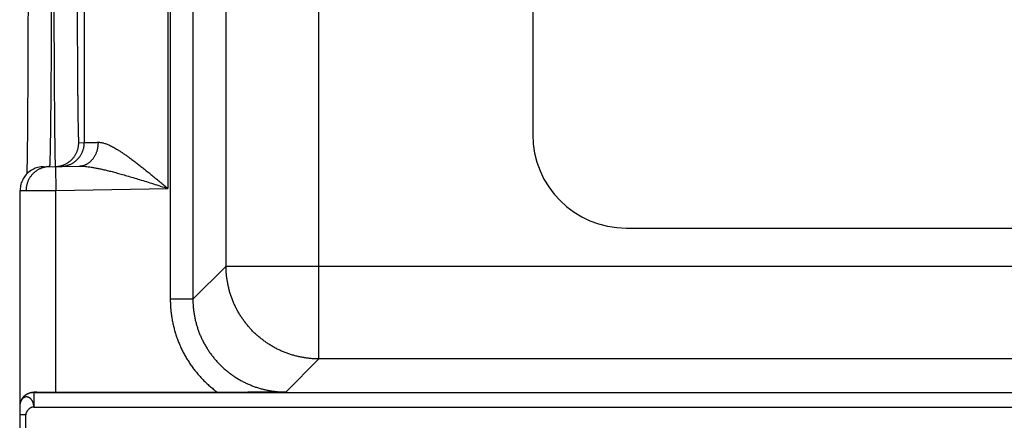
# Model space of a CAD drawing. Header units: inches. Extents: x 0 to 34, y 0 to 22.
# Tile 21 of 126: x 12.8 to 13.627, y 11.171 to 11.507. Entities that reach past the tile are written whole.
import ezdxf

# ---------------------------------------------------------------- set-up
doc = ezdxf.new("R2010")
doc.units = ezdxf.units.IN
doc.header["$LTSCALE"] = 1.87
doc.header["$MEASUREMENT"] = 0
doc.layers.get('0').update_dxf_attribs({"linetype": 'CONTINUOUS'})
doc.layers.add('DIMENSIONS', color=7, linetype='CONTINUOUS')
doc.styles.get("Standard").update_dxf_attribs({"font": 'txt', "width": 0.8})
doc.dimstyles.new('DIMSTYLE_1', dxfattribs={"dimtxt": 0.125, "dimasz": 0.18, "dimexe": 0.18, "dimexo": 0.0625, "dimgap": 0.09, "dimtad": 0, "dimtih": 1, "dimtoh": 1, "dimdec": 3, "dimzin": 4, "dimdsep": 46, "dimtxsty": 'STANDARD', "dimblk": '_FILLED', "dimblk1": '_FILLED', "dimblk2": '_FILLED', "dimcen": 0.09, "dimadec": 0, "dimazin": 0, "dimtp": 0.01, "dimtm": 0.01, "dimtfac": 1, "dimtdec": 3, "dimtofl": 0, "dimtmove": 0, "dimatfit": 3, "dimldrblk": '_FILLED', "dimfxl": 1, "dimtolj": 1, "dimtzin": 4, "dimarcsym": 0})

# ---------------------------------------------------------------- blocks, each defined once
blk = doc.blocks.new('*D9')
at = {"layer": 'DIMENSIONS', "color": 2, "linetype": 'CONTINUOUS'}
blk.add_line((14.23368, 11.53065), (14.23368, 8.66066), dxfattribs=at)
at = {"layer": 'DIMENSIONS', "color": 2, "linetype": 'CONTINUOUS', "width": 0.8}
for s, p in [(']', (14.29618, 8.49816)), ('36.41', (14.29618, 7.99816)), ('[', (14.29618, 7.89816)), ('1.433', (14.29618, 7.27316))]:
    blk.add_text(s, height=0.125, rotation=90, dxfattribs=at).set_placement(p)
blk = doc.blocks.new('_FILLED')
at = {"color": 0, "linetype": 'BYBLOCK'}
blk.add_solid([(0, 0), (-1, 0.1736), (-1, -0.1736)], dxfattribs=at)
blk = doc.blocks.new('*D11')
at = {"layer": 'DIMENSIONS', "color": 2, "linetype": 'CONTINUOUS'}
blk.add_line((15.19903, 11.53065), (15.19903, 8.66066), dxfattribs=at)
at = {"layer": 'DIMENSIONS', "color": 2, "linetype": 'CONTINUOUS', "width": 0.8}
for s, p in [(']', (15.26153, 8.49816)), ('60.93', (15.26153, 7.99816)), ('[', (15.26153, 7.89816)), ('2.399', (15.26153, 7.27316))]:
    blk.add_text(s, height=0.125, rotation=90, dxfattribs=at).set_placement(p)

msp = doc.modelspace()

# ---------------------------------------------------------------- linework, layer by layer
at = {"color": 7, "linetype": 'CONTINUOUS'}
for p, q in [((12.92651, 18.66294), (12.92651, 11.27257)), ((12.9455, 18.66294), (12.9455, 11.27257)), ((13.23066, 18.49756), (13.23066, 11.41095)), ((12.92433, 12.04293), (12.92433, 11.36558)), ((12.85434, 12.00449), (12.85434, 11.40401)), ((13.05131, 11.2224), (13.05131, 11.86711)), ((12.97332, 11.30038), (12.97332, 11.78912)), ((12.80709, 11.51626), (12.80706, 11.50392)), ((12.80706, 11.50392), (12.80703, 11.49181)), ((12.80703, 11.49181), (12.80699, 11.47996)), ((12.80699, 11.47996), (12.80694, 11.46845)), ((12.80694, 11.46845), (12.80689, 11.45732)), ((12.80689, 11.45732), (12.80683, 11.44667)), ((12.80683, 11.44667), (12.80677, 11.43714)), ((12.80677, 11.43714), (12.80671, 11.42882)), ((12.80671, 11.42882), (12.80662, 11.41806)), ((12.80662, 11.41806), (12.80653, 11.40882)), ((12.80653, 11.40882), (12.80645, 11.40102)), ((12.80645, 11.40102), (12.80637, 11.39463)), ((12.84966, 11.40393), (12.85434, 11.40401)), ((12.80627, 11.38789), (12.8062, 11.38379)), ((12.8062, 11.38379), (12.80611, 11.3793)), ((12.82009, 11.38376), (12.84985, 11.38428)), ((12.83009, 11.38394), (12.83044, 11.36394)), ((12.80611, 11.3793), (12.80608, 11.37767)), ((12.80044, 11.18492), (12.80044, 11.36376)), ((12.83044, 11.36394), (12.92433, 11.36558)), ((12.83044, 11.19425), (12.83044, 11.36394)), ((13.3094, 11.3322), (13.89995, 11.3322)), ((12.97332, 11.30038), (12.9455, 11.27257)), ((12.97332, 11.30038), (16.09603, 11.30038)), ((12.9455, 11.27257), (12.92651, 11.27257)), ((13.05131, 11.2224), (13.02349, 11.19458)), ((16.01805, 11.2224), (13.05131, 11.2224)), ((12.81205, 11.19436), (12.81198, 11.19423)), ((12.81198, 11.19423), (16.25738, 11.19423)), ((12.81198, 11.19423), (12.81198, 11.18201)), ((12.96628, 11.19425), (12.83044, 11.19425)), ((12.80014, 11.18141), (12.80013, 11.18033)), ((12.80015, 11.18194), (12.80014, 11.18141)), ((12.80016, 11.18226), (12.80015, 11.18194)), ((12.80016, 11.18245), (12.80016, 11.18226)), ((12.80161, 11.1881), (12.80142, 11.1877)), ((12.81198, 11.18201), (16.25738, 11.18201)), ((12.80013, 11.18033), (12.80012, 11.17816)), ((12.80012, 11.17816), (12.80018, 10.95378)), ((12.8053, 10.9536), (12.80523, 11.17532))]:
    msp.add_line(p, q, dxfattribs=at)
for points in [[(12.80637, 11.39463), (12.80629, 11.38942), (12.80627, 11.38789)], [(12.82009, 11.38376), (12.81892, 11.38371), (12.81776, 11.38358), (12.8166, 11.38339), (12.81546, 11.38313), (12.81433, 11.38281), (12.81323, 11.38242), (12.81215, 11.38197), (12.8111, 11.38145), (12.81008, 11.38087), (12.8091, 11.38024), (12.80815, 11.37954), (12.80725, 11.3788), (12.80639, 11.378), (12.80558, 11.37715), (12.80483, 11.37626), (12.80412, 11.37532), (12.80347, 11.37435), (12.80288, 11.37334), (12.80235, 11.37229), (12.80188, 11.37122), (12.80148, 11.37012), (12.80114, 11.369), (12.80087, 11.36786), (12.80066, 11.36671), (12.80052, 11.36555), (12.80045, 11.36438), (12.80044, 11.36376)], [(12.80021, 11.18338), (12.8002, 11.18329), (12.80019, 11.18316), (12.80019, 11.18305), (12.80018, 11.18294), (12.80017, 11.18283), (12.80017, 11.18274), (12.80017, 11.18264), (12.80016, 11.18245)], [(12.80142, 11.1877), (12.80109, 11.18699), (12.80081, 11.18626), (12.80058, 11.18551), (12.8004, 11.18475), (12.80027, 11.18398), (12.80021, 11.18337)]]:
    msp.add_lwpolyline(points, dxfattribs=at)
msp.add_arc((13.3094, 11.41095), 0.07874, 180, 270, dxfattribs=at)
for points, knots in [([(12.82677, 11.55385), (12.82677, 11.55192), (12.82676, 11.54805), (12.82674, 11.54225), (12.82673, 11.53647), (12.82671, 11.5307), (12.82669, 11.52497), (12.82667, 11.51927), (12.82665, 11.5136), (12.82663, 11.50799), (12.8266, 11.50243), (12.82658, 11.49693), (12.82655, 11.49149), (12.82652, 11.48613), (12.82649, 11.48085), (12.82646, 11.47566), (12.82643, 11.47055), (12.8264, 11.46554), (12.82637, 11.46064), (12.82633, 11.45585), (12.8263, 11.45117), (12.82626, 11.4466), (12.82622, 11.44217), (12.82618, 11.43786), (12.82614, 11.43369), (12.8261, 11.42966), (12.82606, 11.42578), (12.82602, 11.42204), (12.82598, 11.41846), (12.82593, 11.41503), (12.82589, 11.41177), (12.82585, 11.40867), (12.8258, 11.40574), (12.82576, 11.40298), (12.82571, 11.4004), (12.82567, 11.398), (12.82562, 11.39578), (12.82557, 11.39374), (12.82553, 11.39189), (12.82548, 11.39023), (12.82544, 11.38875), (12.82539, 11.38748), (12.82535, 11.38639), (12.8253, 11.3855), (12.82525, 11.38482), (12.82522, 11.38429), (12.82517, 11.38408), (12.82516, 11.38395)], [0, 0, 0, 0, 0.034176, 0.068308, 0.102358, 0.136288, 0.170058, 0.203631, 0.236963, 0.270018, 0.30276, 0.335149, 0.367142, 0.3987, 0.429789, 0.460378, 0.490432, 0.519911, 0.54878, 0.577008, 0.604565, 0.631417, 0.657533, 0.68288, 0.707431, 0.731158, 0.754035, 0.776037, 0.797137, 0.817308, 0.836527, 0.854772, 0.872023, 0.88826, 0.903461, 0.917609, 0.930689, 0.942687, 0.953588, 0.963376, 0.972041, 0.979573, 0.985964, 0.991207, 0.995295, 0.998225, 1, 1, 1, 1]), ([(12.8287, 11.55389), (12.8287, 11.55195), (12.82871, 11.54808), (12.82872, 11.54228), (12.82874, 11.5365), (12.82875, 11.53074), (12.82877, 11.52501), (12.82879, 11.51931), (12.82881, 11.51365), (12.82883, 11.50804), (12.82885, 11.50248), (12.82887, 11.49698), (12.82889, 11.49154), (12.82892, 11.48618), (12.82894, 11.4809), (12.82897, 11.47571), (12.82899, 11.47061), (12.82902, 11.4656), (12.82905, 11.4607), (12.82907, 11.4559), (12.8291, 11.45123), (12.82913, 11.44667), (12.82916, 11.44223), (12.82919, 11.43793), (12.82923, 11.43376), (12.82926, 11.42973), (12.82929, 11.42584), (12.82932, 11.42211), (12.82936, 11.41853), (12.82939, 11.4151), (12.82942, 11.41184), (12.82946, 11.40874), (12.82949, 11.40581), (12.82953, 11.40305), (12.82956, 11.40047), (12.82959, 11.39807), (12.82963, 11.39585), (12.82966, 11.39381), (12.8297, 11.39196), (12.82973, 11.3903), (12.82977, 11.38883), (12.8298, 11.38755), (12.82984, 11.38647), (12.82987, 11.38558), (12.82991, 11.3849), (12.82992, 11.38437), (12.82997, 11.38417), (12.82997, 11.38403)], [0, 0, 0, 0, 0.034192, 0.068334, 0.102388, 0.136315, 0.17008, 0.203648, 0.236978, 0.270034, 0.302776, 0.335165, 0.367165, 0.398734, 0.429832, 0.460421, 0.49047, 0.51995, 0.548824, 0.577057, 0.604614, 0.631465, 0.657581, 0.682931, 0.707487, 0.73122, 0.754102, 0.776105, 0.797204, 0.817375, 0.836596, 0.854844, 0.872094, 0.888328, 0.903528, 0.917678, 0.93076, 0.942758, 0.953655, 0.963439, 0.972099, 0.979625, 0.986008, 0.991242, 0.995321, 0.998241, 1, 1, 1, 1]), ([(12.84835, 11.55389), (12.84835, 11.55214), (12.84835, 11.54865), (12.84835, 11.54342), (12.84836, 11.5382), (12.84836, 11.533), (12.84837, 11.52784), (12.84838, 11.5227), (12.84839, 11.51761), (12.8484, 11.51256), (12.84841, 11.50755), (12.84843, 11.50261), (12.84844, 11.49772), (12.84846, 11.4929), (12.84848, 11.48816), (12.8485, 11.4835), (12.84852, 11.47893), (12.84855, 11.47444), (12.84857, 11.47006), (12.8486, 11.46577), (12.84863, 11.46159), (12.84865, 11.45753), (12.84868, 11.45358), (12.84872, 11.44976), (12.84875, 11.44606), (12.84878, 11.44249), (12.84882, 11.43906), (12.84885, 11.43577), (12.84889, 11.43262), (12.84892, 11.42962), (12.84896, 11.42677), (12.849, 11.42407), (12.84904, 11.42154), (12.84908, 11.41916), (12.84912, 11.41695), (12.84917, 11.41491), (12.84921, 11.41303), (12.84925, 11.41133), (12.84929, 11.4098), (12.84934, 11.40844), (12.84938, 11.40727), (12.84943, 11.40627), (12.84947, 11.40545), (12.84952, 11.40482), (12.84955, 11.40434), (12.8496, 11.40411), (12.84962, 11.40393), (12.84966, 11.40393)], [0, 0, 0, 0, 0.034951, 0.069844, 0.104637, 0.139287, 0.173753, 0.207998, 0.241986, 0.275683, 0.309051, 0.34205, 0.374638, 0.40677, 0.4384, 0.46949, 0.500004, 0.529908, 0.559168, 0.587747, 0.615612, 0.642727, 0.669058, 0.694576, 0.719248, 0.743047, 0.76594, 0.787897, 0.808895, 0.828909, 0.847915, 0.865889, 0.882806, 0.898648, 0.913401, 0.927044, 0.93956, 0.950927, 0.961133, 0.970165, 0.978018, 0.984682, 0.990149, 0.99441, 0.997466, 0.999317, 1, 1, 1, 1]), ([(12.83009, 11.38394), (12.83045, 11.38394), (12.83119, 11.38398), (12.8323, 11.3841), (12.83344, 11.38428), (12.83456, 11.38453), (12.83567, 11.38485), (12.83676, 11.38522), (12.83782, 11.38566), (12.83886, 11.38616), (12.83986, 11.38672), (12.84084, 11.38733), (12.84177, 11.38801), (12.84267, 11.38873), (12.84352, 11.3895), (12.84433, 11.39032), (12.84509, 11.39119), (12.84579, 11.3921), (12.84645, 11.39304), (12.84705, 11.39403), (12.84759, 11.39504), (12.84807, 11.39609), (12.84849, 11.39716), (12.84885, 11.39825), (12.84914, 11.39937), (12.84937, 11.4005), (12.84954, 11.40163), (12.84964, 11.40278), (12.84966, 11.40355), (12.84966, 11.40393)], [0, 0, 0, 0, 0.034394, 0.071532, 0.10867, 0.145808, 0.182946, 0.220084, 0.257223, 0.294361, 0.331499, 0.368637, 0.405776, 0.442914, 0.480053, 0.517192, 0.55433, 0.591469, 0.628608, 0.665747, 0.702886, 0.740025, 0.777164, 0.814303, 0.851443, 0.888582, 0.925721, 0.962861, 1, 1, 1, 1]), ([(12.83469, 11.38402), (12.83507, 11.38402), (12.83584, 11.38406), (12.83698, 11.38418), (12.83812, 11.38436), (12.83924, 11.38461), (12.84035, 11.38493), (12.84144, 11.3853), (12.8425, 11.38574), (12.84354, 11.38624), (12.84454, 11.3868), (12.84552, 11.38742), (12.84645, 11.38809), (12.84735, 11.38881), (12.8482, 11.38958), (12.84901, 11.3904), (12.84977, 11.39127), (12.85047, 11.39218), (12.85113, 11.39313), (12.85172, 11.39411), (12.85227, 11.39513), (12.85275, 11.39617), (12.85317, 11.39724), (12.85353, 11.39834), (12.85382, 11.39945), (12.85405, 11.40058), (12.85421, 11.40172), (12.85431, 11.40286), (12.85434, 11.40363), (12.85434, 11.40401)], [0, 0, 0, 0, 0.037036, 0.074073, 0.111109, 0.148146, 0.185182, 0.222218, 0.259255, 0.296292, 0.333328, 0.370365, 0.407402, 0.444439, 0.481476, 0.518513, 0.55555, 0.592587, 0.629624, 0.666662, 0.703699, 0.740736, 0.777774, 0.814812, 0.851849, 0.888887, 0.925925, 0.962962, 1, 1, 1, 1]), ([(12.84985, 11.38428), (12.85017, 11.38429), (12.85081, 11.38432), (12.85176, 11.38444), (12.85271, 11.38462), (12.85364, 11.38487), (12.85457, 11.38518), (12.85547, 11.38555), (12.85636, 11.38599), (12.85722, 11.38649), (12.85806, 11.38705), (12.85886, 11.38766), (12.85964, 11.38833), (12.86038, 11.38906), (12.86109, 11.38983), (12.86176, 11.39065), (12.86239, 11.39152), (12.86297, 11.39243), (12.86351, 11.39338), (12.86401, 11.39436), (12.86445, 11.39538), (12.86485, 11.39643), (12.86519, 11.3975), (12.86548, 11.39859), (12.86572, 11.39971), (12.86591, 11.40084), (12.86604, 11.40198), (12.86612, 11.40313), (12.86613, 11.40389), (12.86613, 11.40428)], [0, 0, 0, 0, 0.033592, 0.067234, 0.100974, 0.134859, 0.168935, 0.203241, 0.237817, 0.272694, 0.307901, 0.343461, 0.379392, 0.415706, 0.452411, 0.489508, 0.526994, 0.564859, 0.603092, 0.641674, 0.680584, 0.719797, 0.759283, 0.79901, 0.838945, 0.87905, 0.919288, 0.959618, 1, 1, 1, 1]), ([(12.85434, 11.40401), (12.85436, 11.40401), (12.85446, 11.40402), (12.85467, 11.40402), (12.85499, 11.40403), (12.85544, 11.40404), (12.856, 11.40405), (12.85668, 11.40407), (12.85747, 11.40408), (12.85838, 11.4041), (12.85941, 11.40413), (12.86055, 11.40415), (12.86179, 11.40418), (12.86314, 11.40421), (12.8646, 11.40424), (12.86561, 11.40427), (12.86613, 11.40428)], [0, 0, 0, 0, 0.007235, 0.024643, 0.052199, 0.08986, 0.137566, 0.195238, 0.262779, 0.34007, 0.42698, 0.523359, 0.629043, 0.74385, 0.86758, 1, 1, 1, 1]), ([(12.86613, 11.40428), (12.86644, 11.40429), (12.86709, 11.40427), (12.86808, 11.40417), (12.86915, 11.404), (12.87027, 11.40373), (12.87148, 11.40338), (12.87276, 11.40294), (12.87413, 11.40239), (12.87559, 11.40174), (12.87715, 11.40098), (12.87881, 11.40011), (12.88057, 11.39911), (12.88246, 11.39798), (12.88445, 11.39672), (12.88657, 11.39533), (12.88882, 11.39379), (12.89119, 11.39211), (12.89368, 11.39029), (12.8963, 11.38832), (12.89905, 11.38621), (12.90192, 11.38397), (12.90489, 11.38161), (12.90797, 11.37912), (12.91113, 11.37654), (12.91436, 11.37388), (12.91765, 11.37115), (12.92098, 11.36838), (12.92321, 11.36651), (12.92433, 11.36558)], [0, 0, 0, 0, 0.013237, 0.027354, 0.042507, 0.058849, 0.076528, 0.095694, 0.116486, 0.139038, 0.163494, 0.189992, 0.21866, 0.249617, 0.28298, 0.318848, 0.357292, 0.398372, 0.44212, 0.488512, 0.537504, 0.589001, 0.642843, 0.698841, 0.756713, 0.816111, 0.876686, 0.938097, 1, 1, 1, 1]), ([(12.82502, 11.38385), (12.82467, 11.38384), (12.82393, 11.3838), (12.82282, 11.38369), (12.82168, 11.3835), (12.82056, 11.38325), (12.81945, 11.38294), (12.81836, 11.38256), (12.8173, 11.38212), (12.81626, 11.38162), (12.81526, 11.38107), (12.81428, 11.38045), (12.81335, 11.37978), (12.81245, 11.37906), (12.8116, 11.37828), (12.81079, 11.37746), (12.81003, 11.3766), (12.80933, 11.37569), (12.80867, 11.37474), (12.80808, 11.37376), (12.80753, 11.37274), (12.80705, 11.3717), (12.80663, 11.37062), (12.80627, 11.36953), (12.80598, 11.36842), (12.80575, 11.36729), (12.80558, 11.36615), (12.80549, 11.365), (12.80546, 11.36424), (12.80546, 11.36385)], [0, 0, 0, 0, 0.034252, 0.071395, 0.108538, 0.145681, 0.182825, 0.219968, 0.257112, 0.294255, 0.331399, 0.368542, 0.405686, 0.44283, 0.479974, 0.517118, 0.554262, 0.591407, 0.628551, 0.665696, 0.70284, 0.739985, 0.77713, 0.814275, 0.85142, 0.888565, 0.92571, 0.962855, 1, 1, 1, 1]), ([(12.84985, 11.38428), (12.8504, 11.38429), (12.85157, 11.38428), (12.85341, 11.3842), (12.85545, 11.38403), (12.85769, 11.38378), (12.86017, 11.38343), (12.86289, 11.38297), (12.86589, 11.38239), (12.86917, 11.38169), (12.87276, 11.38085), (12.87666, 11.37988), (12.88088, 11.37877), (12.88542, 11.37752), (12.89027, 11.37613), (12.89543, 11.3746), (12.90085, 11.37296), (12.90651, 11.37121), (12.91235, 11.36938), (12.91831, 11.36749), (12.92232, 11.36622), (12.92433, 11.36558)], [0, 0, 0, 0, 0.021608, 0.045451, 0.07183, 0.101043, 0.133408, 0.169227, 0.20876, 0.252271, 0.299983, 0.352107, 0.408751, 0.46996, 0.535625, 0.605538, 0.679315, 0.756434, 0.836123, 0.91757, 1, 1, 1, 1]), ([(12.80044, 11.36376), (12.80045, 11.36376), (12.80054, 11.36377), (12.80058, 11.36377), (12.80081, 11.36377), (12.80107, 11.36377), (12.80144, 11.36377), (12.80187, 11.36377), (12.80239, 11.36378), (12.80298, 11.36378), (12.80365, 11.36378), (12.8044, 11.36379), (12.80521, 11.36379), (12.8061, 11.3638), (12.80705, 11.3638), (12.80807, 11.36381), (12.80915, 11.36382), (12.8103, 11.36382), (12.81149, 11.36383), (12.81274, 11.36384), (12.81404, 11.36384), (12.81538, 11.36385), (12.81677, 11.36386), (12.81819, 11.36387), (12.81965, 11.36388), (12.82114, 11.36389), (12.82265, 11.36389), (12.82418, 11.3639), (12.82573, 11.36391), (12.82729, 11.36392), (12.82886, 11.36393), (12.82992, 11.36394), (12.83044, 11.36394)], [0, 0, 0, 0, 0.000641, 0.004341, 0.010803, 0.020009, 0.031929, 0.046531, 0.063777, 0.08362, 0.105992, 0.130826, 0.158056, 0.187616, 0.219444, 0.253465, 0.289567, 0.327633, 0.367566, 0.409267, 0.45261, 0.497455, 0.543681, 0.591179, 0.639812, 0.689418, 0.739852, 0.790996, 0.842726, 0.894901, 0.947374, 1, 1, 1, 1]), ([(13.05131, 11.2224), (13.05024, 11.2224), (13.04809, 11.22244), (13.04487, 11.22264), (13.04167, 11.22298), (13.03848, 11.22344), (13.03531, 11.22404), (13.03217, 11.22476), (13.02906, 11.22562), (13.02599, 11.22661), (13.02296, 11.22772), (13.01998, 11.22895), (13.01706, 11.23031), (13.01419, 11.23178), (13.01139, 11.23338), (13.00865, 11.23508), (13.00599, 11.2369), (13.00341, 11.23883), (13.0009, 11.24086), (12.99849, 11.243), (12.99616, 11.24523), (12.99393, 11.24756), (12.99179, 11.24997), (12.98976, 11.25248), (12.98783, 11.25506), (12.98601, 11.25772), (12.9843, 11.26046), (12.98271, 11.26326), (12.98123, 11.26613), (12.97988, 11.26905), (12.97864, 11.27203), (12.97753, 11.27506), (12.97655, 11.27813), (12.97569, 11.28124), (12.97496, 11.28438), (12.97437, 11.28755), (12.9739, 11.29074), (12.97357, 11.29394), (12.97337, 11.29716), (12.97332, 11.29931), (12.97332, 11.30038)], [0, 0, 0, 0, 0.026297, 0.052596, 0.078902, 0.105215, 0.131533, 0.157849, 0.184165, 0.210481, 0.236797, 0.263115, 0.289433, 0.31575, 0.342068, 0.368385, 0.394703, 0.421022, 0.44734, 0.473658, 0.499977, 0.526295, 0.552613, 0.578932, 0.60525, 0.631568, 0.657886, 0.684204, 0.710522, 0.736839, 0.763157, 0.789474, 0.815791, 0.842107, 0.868423, 0.894739, 0.921055, 0.94737, 0.973685, 1, 1, 1, 1]), ([(12.92651, 11.27257), (12.92651, 11.27131), (12.92656, 11.26879), (12.92678, 11.26501), (12.92715, 11.26124), (12.92766, 11.25748), (12.92833, 11.25373), (12.92914, 11.25002), (12.9301, 11.24633), (12.9312, 11.24269), (12.93244, 11.23909), (12.93382, 11.23555), (12.93534, 11.23206), (12.937, 11.22864), (12.93878, 11.22528), (12.9407, 11.222), (12.94275, 11.21879), (12.94492, 11.21567), (12.94721, 11.21263), (12.94962, 11.20968), (12.95215, 11.20683), (12.95478, 11.20408), (12.95751, 11.20145), (12.96034, 11.19892), (12.96326, 11.19652), (12.96527, 11.19499), (12.96628, 11.19425)], [0, 0, 0, 0, 0.041389, 0.082892, 0.124485, 0.166148, 0.207862, 0.249609, 0.291368, 0.333123, 0.374859, 0.416577, 0.458282, 0.499979, 0.541675, 0.583376, 0.625093, 0.666834, 0.708604, 0.750384, 0.792151, 0.833883, 0.875556, 0.917146, 0.958632, 1, 1, 1, 1]), ([(12.9455, 11.27257), (12.9455, 11.27149), (12.94555, 11.26934), (12.94575, 11.26612), (12.94608, 11.26292), (12.94655, 11.25972), (12.94714, 11.25655), (12.94787, 11.25341), (12.94872, 11.2503), (12.94971, 11.24723), (12.95082, 11.2442), (12.95205, 11.24122), (12.95341, 11.23829), (12.95488, 11.23543), (12.95648, 11.23262), (12.95819, 11.22989), (12.96, 11.22723), (12.96193, 11.22464), (12.96396, 11.22214), (12.9661, 11.21973), (12.96833, 11.2174), (12.97065, 11.21517), (12.97307, 11.21304), (12.97557, 11.21101), (12.97815, 11.20908), (12.98081, 11.20726), (12.98355, 11.20555), (12.98635, 11.20396), (12.98922, 11.20248), (12.99214, 11.20113), (12.99512, 11.19989), (12.99815, 11.19878), (13.00122, 11.1978), (13.00433, 11.19694), (13.00748, 11.19622), (13.01065, 11.19562), (13.01384, 11.19515), (13.01705, 11.19482), (13.02027, 11.19462), (13.02242, 11.19458), (13.02349, 11.19458)], [0, 0, 0, 0, 0.026321, 0.052639, 0.078955, 0.105273, 0.131596, 0.157922, 0.184246, 0.210568, 0.236893, 0.263219, 0.289539, 0.315854, 0.342169, 0.368485, 0.394795, 0.421098, 0.447398, 0.4737, 0.500002, 0.526299, 0.552593, 0.578887, 0.605184, 0.63149, 0.657801, 0.68411, 0.71042, 0.736737, 0.763063, 0.78939, 0.815715, 0.842042, 0.868371, 0.894698, 0.921022, 0.947346, 0.973672, 1, 1, 1, 1]), ([(12.81198, 11.19423), (12.81172, 11.19423), (12.81121, 11.19421), (12.81044, 11.19414), (12.80967, 11.19401), (12.80892, 11.19384), (12.80818, 11.19361), (12.80746, 11.19334), (12.80675, 11.19302), (12.80607, 11.19266), (12.80541, 11.19225), (12.80478, 11.1918), (12.80419, 11.19131), (12.80362, 11.19078), (12.80309, 11.19021), (12.8026, 11.18962), (12.80215, 11.18899), (12.80176, 11.18835), (12.80152, 11.18791), (12.80142, 11.1877)], [0, 0, 0, 0, 0.059121, 0.118241, 0.177361, 0.236479, 0.295597, 0.354715, 0.413831, 0.472947, 0.532062, 0.591177, 0.650291, 0.709404, 0.768517, 0.82763, 0.886743, 0.945855, 1, 1, 1, 1]), ([(12.80162, 11.1881), (12.80172, 11.18831), (12.80199, 11.18881), (12.80246, 11.18954), (12.80304, 11.1903), (12.80368, 11.19099), (12.80435, 11.19162), (12.80506, 11.19218), (12.8058, 11.19267), (12.80656, 11.1931), (12.80734, 11.19346), (12.80813, 11.19376), (12.80891, 11.19399), (12.8097, 11.19417), (12.81049, 11.19429), (12.81127, 11.19436), (12.81179, 11.19437), (12.81205, 11.19436)], [0, 0, 0, 0, 0.055496, 0.130795, 0.204954, 0.277947, 0.349721, 0.420311, 0.489657, 0.557635, 0.624286, 0.689632, 0.753825, 0.816852, 0.87884, 0.939898, 1, 1, 1, 1]), ([(12.81198, 11.18201), (12.81198, 11.18219), (12.81197, 11.18257), (12.81192, 11.18314), (12.81183, 11.18373), (12.81172, 11.18433), (12.81157, 11.18491), (12.81139, 11.18548), (12.8112, 11.18604), (12.81097, 11.18656), (12.81073, 11.18706), (12.81045, 11.18753), (12.81015, 11.18798), (12.80982, 11.1884), (12.80948, 11.18879), (12.80911, 11.18915), (12.80873, 11.18947), (12.80835, 11.18975), (12.80796, 11.18998), (12.80756, 11.19017), (12.80716, 11.19032), (12.80674, 11.19042), (12.80631, 11.19048), (12.80587, 11.1905), (12.80543, 11.19048), (12.805, 11.19042), (12.80458, 11.19031), (12.80417, 11.19015), (12.80377, 11.18996), (12.80338, 11.18972), (12.80301, 11.18944), (12.80265, 11.18913), (12.80231, 11.18877), (12.802, 11.1884), (12.80182, 11.18814), (12.80173, 11.18802)], [0, 0, 0, 0, 0.033495, 0.068529, 0.104624, 0.141289, 0.178032, 0.214365, 0.249939, 0.284552, 0.318103, 0.350874, 0.383278, 0.415529, 0.447383, 0.478554, 0.508716, 0.537511, 0.56471, 0.590792, 0.616592, 0.642765, 0.669288, 0.695909, 0.722448, 0.748811, 0.774932, 0.80107, 0.827681, 0.855209, 0.88367, 0.912765, 0.942271, 0.972217, 1, 1, 1, 1]), ([(12.83044, 11.19425), (12.82993, 11.19425), (12.82892, 11.19425), (12.8274, 11.19425), (12.82589, 11.19426), (12.8244, 11.19426), (12.82291, 11.19427), (12.82145, 11.19428), (12.82001, 11.19428), (12.8186, 11.19429), (12.81722, 11.19431), (12.81587, 11.19432), (12.81456, 11.19433), (12.81329, 11.19435), (12.81246, 11.19436), (12.81205, 11.19436)], [0, 0, 0, 0, 0.082765, 0.165326, 0.247443, 0.328946, 0.409574, 0.489177, 0.567489, 0.64437, 0.719563, 0.792928, 0.86423, 0.933321, 1, 1, 1, 1]), ([(13.02349, 11.19458), (13.02122, 11.19456), (13.01687, 11.19452), (13.01062, 11.19447), (13.0049, 11.19442), (12.9997, 11.19439), (12.99498, 11.19435), (12.99071, 11.19433), (12.98684, 11.19431), (12.98328, 11.19429), (12.97999, 11.19428), (12.9769, 11.19427), (12.97401, 11.19426), (12.97129, 11.19426), (12.96874, 11.19425), (12.96708, 11.19425), (12.96628, 11.19425)], [0, 0, 0, 0, 0.119012, 0.228108, 0.327901, 0.418788, 0.501, 0.575198, 0.642526, 0.704222, 0.761585, 0.815379, 0.865832, 0.913236, 0.95787, 1, 1, 1, 1]), ([(12.80025, 11.18381), (12.80025, 11.18376), (12.80023, 11.18362), (12.80022, 11.18348), (12.80021, 11.18338)], [0, 0, 0, 0, 0.330149, 1, 1, 1, 1]), ([(12.80035, 11.18449), (12.80034, 11.18442), (12.80032, 11.1843), (12.8003, 11.18418), (12.80029, 11.18413)], [0, 0, 0, 0, 0.57458, 1, 1, 1, 1]), ([(12.80143, 11.18754), (12.80135, 11.18738), (12.80118, 11.18706), (12.80095, 11.18656), (12.80075, 11.18602), (12.80057, 11.18546), (12.80044, 11.18495), (12.80038, 11.18462), (12.80035, 11.18449)], [0, 0, 0, 0, 0.164804, 0.335512, 0.51169, 0.692535, 0.877465, 1, 1, 1, 1]), ([(12.81198, 11.18201), (12.81177, 11.18201), (12.81136, 11.18198), (12.81074, 11.18186), (12.81013, 11.18167), (12.80954, 11.18142), (12.80896, 11.18111), (12.8084, 11.18075), (12.80787, 11.18034), (12.80737, 11.17989), (12.80691, 11.1794), (12.8065, 11.17887), (12.80613, 11.17832), (12.80582, 11.17775), (12.80556, 11.17716), (12.80538, 11.17655), (12.80526, 11.17594), (12.80523, 11.17552), (12.80523, 11.17532)], [0, 0, 0, 0, 0.059586, 0.120022, 0.181476, 0.243964, 0.307389, 0.371567, 0.436253, 0.501169, 0.566021, 0.630519, 0.694399, 0.757443, 0.819503, 0.880532, 0.940615, 1, 1, 1, 1]), ([(12.80523, 11.17532), (12.8049, 11.17532), (12.8044, 11.17532), (12.80374, 11.17533), (12.80327, 11.17533), (12.80281, 11.17534), (12.80238, 11.17535), (12.80198, 11.17536), (12.80161, 11.17537), (12.80127, 11.17538), (12.80101, 11.17539), (12.80083, 11.1754), (12.80071, 11.17541), (12.80059, 11.17542), (12.80049, 11.17543), (12.8004, 11.17544), (12.80033, 11.17544), (12.80027, 11.17545), (12.80023, 11.17546), (12.8002, 11.17546), (12.80018, 11.17547), (12.80016, 11.17547), (12.80015, 11.17547), (12.80013, 11.17548), (12.80012, 11.17548), (12.80012, 11.17549), (12.80012, 11.17549), (12.80011, 11.17549), (12.80011, 11.17549), (12.80011, 11.1755), (12.80011, 11.1755)], [0, 0, 0, 0, 0.19566, 0.291107, 0.383726, 0.47261, 0.556903, 0.635776, 0.708474, 0.774282, 0.832573, 0.858716, 0.882774, 0.904693, 0.924418, 0.9419, 0.957103, 0.969998, 0.975572, 0.98056, 0.984961, 0.988775, 0.992006, 0.994661, 0.996755, 0.998316, 0.99892, 0.999429, 0.999875, 1, 1, 1, 1])]:
    msp.add_open_spline(points, degree=3, knots=knots, dxfattribs=at)
for points in [[(12.82516, 11.38395), (12.82515, 11.3839), (12.82515, 11.38385), (12.82511, 11.38385)], [(12.82997, 11.38403), (12.82997, 11.38399), (12.82997, 11.38393), (12.83001, 11.38393)], [(12.83001, 11.38393), (12.83004, 11.38394), (12.83006, 11.38394), (12.83009, 11.38394)], [(12.80029, 11.18413), (12.80028, 11.18402), (12.80026, 11.18392), (12.80025, 11.18381)], [(12.8015, 11.18765), (12.80148, 11.18761), (12.80146, 11.18758), (12.80143, 11.18754)], [(12.80171, 11.18798), (12.80163, 11.18787), (12.80157, 11.18776), (12.8015, 11.18765)], [(12.80173, 11.18802), (12.80172, 11.188), (12.80171, 11.18799), (12.80171, 11.18798)]]:
    msp.add_open_spline(points, degree=3, dxfattribs=at)

# ---------------------------------------------------------------- dimensions: what is measured, and where the dimension line sits
at = {"layer": 'DIMENSIONS', "color": 2, "linetype": 'CONTINUOUS'}
for feature_location, offset, origin, picture, middle in [((14.233678, 11.530652), (0, -2.869997), (12.800181, 11.593152), '*D9', (14.233678, 7.935655)), ((15.19903, 11.53065), (0, -2.87), (12.80018, 11.59315), '*D11', (15.19903, 7.93566))]:
    dim = msp.add_ordinate_dim(feature_location=feature_location, offset=offset, dtype=1, origin=origin, dimstyle='DIMSTYLE_1', dxfattribs=at)
    dim.commit()
    dim.dimension.update_dxf_attribs({"geometry": picture, "text_midpoint": middle})

doc.saveas('drawing.dxf')
